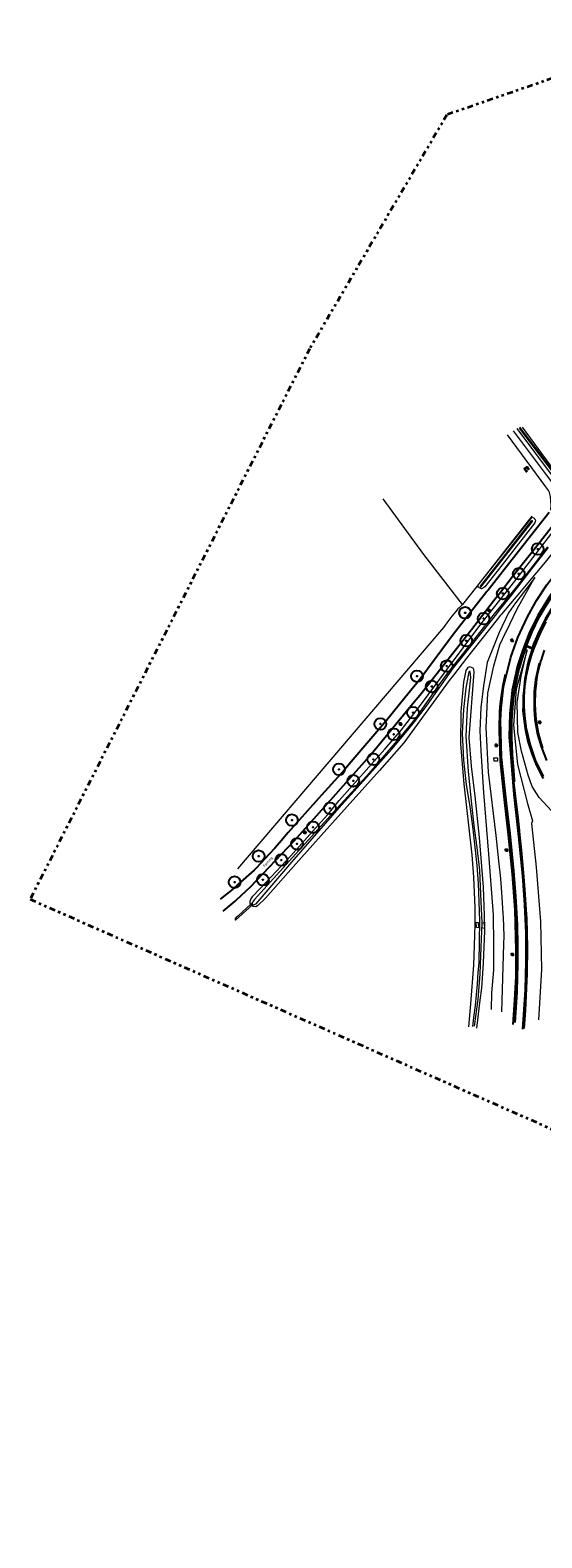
# Model space of a CAD drawing. Header units: metres. Extents: x 169249 to 194689, y 406250 to 412203.
# Tile 1 of 35: x 169249 to 169468, y 406637 to 407281. Entities that reach past the tile are written whole.
import ezdxf
from ezdxf.enums import TextEntityAlignment as Align

# ---------------------------------------------------------------- set-up
doc = ezdxf.new("R2010")
doc.units = ezdxf.units.M
doc.linetypes.add('AL-TEKENBLADGRENS', pattern=[11.5, 2.5, -1.5, 1, -1.5, 1, -1.5, 2.5])
doc.layers.get('0').update_dxf_attribs({"lineweight": 25})
for name, color, linetype, lineweight in [('B-WE-GR-BOOM-S', 90, 'Continuous', 25), ('B-WE-GW-TALUD_KRUIN-G', 90, 'Continuous', 18), ('B-WE-GW-TALUD_TEEN-G', 90, 'Continuous', 18), ('B-WE-GW-WATERGANG_INSTEEK-G', 160, 'Continuous', 18), ('B-WE-GW-WATERGANG_SLOOT_BODEM-G', 160, 'Continuous', 18), ('B-WE-IE-TERREINAFSCHEIDING_KUNSTMATIG_HEKWERK-G', 20, 'IE-TERREINAFSCHEIDING-KUNSTMATIG', 18), ('B-WE-KL-ET_LS_OV_LICHTMAST-S', 190, 'Continuous', 25), ('B-WE-KW-KUNSTWERK_DUIKER-G', 170, 'Continuous', 18), ('B-WE-OG-TOPOGRAFIE_BEBOUWING-G', 1, 'Continuous', 35), ('B-WE-OG-TOPOGRAFIE_WEG_VERHARD-G', 252, 'Continuous', 18), ('X-XX-AL-TEKENBLADGRENS-G', 7, 'AL-TEKENBLADGRENS', 35)]:
    doc.layers.add(name, color=color, linetype=linetype, lineweight=lineweight)
for name, color, linetype in [('B-WE-OG-TOPOGRAFIE_WEG_RIJWEG-G', 7, 'Continuous'), ('B-WE-VH-KANTOPSLUITING-G', 7, 'Continuous'), ('B-WE-VW-MARKERING-G', 7, 'Continuous'), ('Label_Openbareruimte', 7, 'Continuous')]:
    doc.layers.add(name, color=color, linetype=linetype)
doc.styles.add('NLCS-ISO', font='txt')
doc.linetypes.add('IE-TERREINAFSCHEIDING-KUNSTMATIG', pattern='A,4,[82,NLCS.SHX,S=0.75,R=90,X=0,Y=0],4,-2', length=10)

# ---------------------------------------------------------------- blocks, each defined once
blk = doc.blocks.new('SGR-BOOM_01')
at = {"ltscale": 0.1}
h = blk.add_hatch(color=256, dxfattribs=at)
edge = h.paths.add_edge_path()
edge.add_arc((0, 0), 0.15, 0, 360)
for radius in [2.5, 0.045]:
    blk.add_circle((0, 0), radius)
blk.add_circle((0, 0), 0.15, dxfattribs=at)
blk = doc.blocks.new('B-SIE-WEG_LICHTMAST-SO')
at = {"ltscale": 0.1}
for p, q in [((-0.33, 0.19), (-0.67, 0.39)), ((0, 0.39), (0, 0.77)), ((0.33, 0.19), (0.67, 0.39)), ((-0.33, -0.19), (-0.67, -0.39)), ((0, -0.39), (0, -0.77)), ((0.33, -0.19), (0.67, -0.39))]:
    blk.add_line(p, q, dxfattribs=at)
at = {"flags": 128}
for points in [[(-0.35, 0.15), (0.35, 0.15)], [(-0.35, -0.15), (0.35, -0.15)]]:
    blk.add_lwpolyline(points, dxfattribs=at)
at = {"ltscale": 0.1}
blk.add_circle((0, 0), 0.386, dxfattribs=at)
at = {"style": 'NLCS-ISO'}
blk.add_attdef('TYPE', text='', height=0.549, dxfattribs=at).set_placement((0, 0.77), align=Align.BOTTOM_CENTER)

msp = doc.modelspace()

# ---------------------------------------------------------------- linework, layer by layer
at = {"layer": 'B-WE-GW-TALUD_KRUIN-G'}
for points in [[(169451.13, 406861.78, 11.88), (169451.94, 406890.77, 11.5), (169452.04, 406894.12, 11.45), (169451.76, 406902.32, 11.4), (169451.66, 406903.75, 11.4), (169451.18, 406910.74, 11.36), (169450.61, 406918.89, 11.31), (169449.81, 406926.4, 11.28), (169448.66, 406937.21, 11.24), (169445.45, 406964.23, 11.14), (169444.34, 406983.44, 11.13), (169445.15, 406998.04, 11.06), (169447.64, 407009.67, 11.03), (169450.22, 407018.78, 11.08), (169452.68, 407023.82, 11.08), (169452.88, 407024.23, 11.08), (169457.66, 407034.12, 10.99), (169464.24, 407045.81, 10.82), (169465.18, 407047.5, 10.72)], [(169505.4, 406845.3, 15.06), (169525.74, 406877.82, 15.05), (169540.43, 406904.63, 14.89), (169541.81, 406908.23, 14.89), (169541.33, 406912.76, 14.73), (169540.01, 406916.52, 14.58), (169538.34, 406919.07, 14.41), (169535.94, 406921.58, 14.35), (169532.45, 406923.03, 14.28), (169519.71, 406923.78, 14.18), (169504.34, 406926.63, 13.74), (169491.7, 406931.94, 13.32), (169481.23, 406939.1, 13.04), (169474.23, 406945.76, 12.79), (169467.1, 406953.51, 12.48), (169464.1, 406958.15, 12.32), (169462.31, 406963.03, 12.25), (169459.49, 406973.28, 12.19), (169457.96, 406981.21, 11.97), (169457.69, 406994, 11.75), (169459.3, 407005.38, 11.62), (169461.86, 407016.58, 11.25)], [(169464.24, 406943.48, 11.27), (169463.72, 406942.34, 11.26), (169465.83, 406923.67, 11.39), (169467.56, 406900.45, 11.56), (169468.08, 406879.85, 11.78), (169466.75, 406858.34, 12.07)]]:
    msp.add_polyline3d(points, dxfattribs=at)
at = {"layer": 'B-WE-GW-TALUD_TEEN-G'}
for points in [[(169465.18, 407047.5, 10.72), (169464.42, 407046.51, 10.69), (169457, 407036.76, 10.39), (169456.92, 407036.64, 10.39), (169454, 407032.36, 10.28), (169449.9, 407024.03, 10.23), (169444.85, 407011.21, 10.23), (169443.3, 407001.19, 10.21), (169442.12, 406991.95, 10.24), (169441.72, 406982.02, 10.31), (169442.11, 406973.38, 10.26), (169443.25, 406955.6, 10.16), (169445.39, 406929.17, 10.11), (169447.36, 406903.29, 10.03), (169447.54, 406890.53, 10.07), (169447.47, 406884.7, 10.15), (169447.48, 406884.29, 10.15), (169447.55, 406879.79, 10.15), (169446.68, 406869.95, 10.18), (169446.56, 406862.77, 10.14)], [(169461.86, 407016.58, 11.25), (169457.14, 406999.78, 11.23), (169456.05, 406984.4, 11.25), (169457.82, 406967.52, 11.37), (169462.03, 406950.93, 11.37), (169464.24, 406943.48, 11.27)]]:
    msp.add_polyline3d(points, dxfattribs=at)
at = {"layer": 'B-WE-GW-WATERGANG_INSTEEK-G'}
msp.add_line((169443.73, 406899.49, 9.88), (169443.72, 406900.06, 9.88), dxfattribs=at)
for points in [[(169459.78, 407111.73, 9.88), (169471.55, 407095.6, 9.84), (169474.79, 407091.82, 9.83), (169476.11, 407090.84, 9.91), (169476.6, 407090.6, 9.93), (169477.2, 407090.99, 9.94), (169481.64, 407096.84, 10), (169491.04, 407109.16, 10.09), (169502.91, 407124.68, 10.29), (169503.27, 407124.67, 10.29), (169503.6, 407124.67, 10.29), (169504, 407124.38, 10.29), (169504.66, 407123.91, 10.27)], [(169505.12, 407123.51, 10.27), (169505.52, 407123.16, 10.27), (169505.58, 407122.96, 10.27), (169505.71, 407122.54, 10.27), (169505.58, 407122.11, 10.28), (169505.25, 407121.62, 10.29), (169492.59, 407105.3, 10.25), (169491.86, 407104.35, 10.25), (169490.12, 407102.14, 10.25), (169479.27, 407088.3, 10.27), (169478.75, 407087.64, 10.27), (169478.27, 407087.3, 10.26), (169477.81, 407087.18, 10.24), (169477.27, 407087.34, 10.23), (169476.34, 407088.02, 10.22), (169475.77, 407088.48, 10.22), (169475.46, 407088.71, 10.22), (169475, 407089.07, 10.22), (169474.31, 407089.62, 10.16), (169473.21, 407090.46, 10.09), (169457.7, 407111.14, 10.12)], [(169465.29, 407072.34, 10), (169465.51, 407071.77, 10.11), (169465.26, 407070.98, 10.22), (169465.25, 407070.93, 10.23), (169451.16, 407052.86, 10.11), (169443.83, 407043.58, 10.01), (169443.38, 407043.29, 9.99), (169442.42, 407042.68, 9.96), (169442.41, 407042.68, 9.96), (169442.41, 407042.68, 9.96), (169441.75, 407042.93, 9.95), (169441.46, 407043.12, 9.93), (169441.13, 407043.34, 9.91), (169440.84, 407043.74, 9.89), (169440.83, 407043.84, 9.88), (169440.83, 407044.03, 9.87), (169443.57, 407047.49, 9.73), (169454.26, 407060.96, 9.84), (169464, 407073.24, 9.94), (169464.59, 407072.97, 9.98), (169464.86, 407072.85, 10), (169465.05, 407072.62, 10), (169465.29, 407072.34, 10)], [(169343.69, 406907.71, 9.89), (169343.5, 406908.39, 9.89), (169343.49, 406908.65, 9.89), (169343.48, 406909.1, 9.89), (169343.7, 406909.81, 9.89), (169343.83, 406910.02, 9.9), (169344.18, 406910.55, 9.92), (169344.6, 406911.2, 9.94), (169350.44, 406917.43, 9.91), (169360.87, 406928.58, 9.86), (169372.59, 406941.69, 9.85), (169376.67, 406946.16, 9.85), (169377.34, 406946.98, 9.85), (169381.56, 406952.14, 9.85), (169401.01, 406974.07, 9.87), (169408.17, 406982.4, 9.96), (169412.07, 406987.39, 9.95), (169415.91, 406992.3, 9.95), (169427.37, 407007.95, 10.01), (169441.7, 407026.92, 10.14), (169456.69, 407045.96, 10.17), (169473.45, 407067.73, 10.25)], [(169473.46, 407058.96, 10.73), (169472.47, 407057.59, 10.74), (169469.56, 407054.09, 10.65), (169462.25, 407045.27, 10.41), (169458.68, 407040.96, 10.29), (169450.91, 407031.82, 10.13), (169450.56, 407031.41, 10.12), (169449.14, 407029.6, 10.09), (169435.99, 407012.95, 9.82), (169430.44, 407005.81, 9.87), (169428.61, 407003.46, 9.88), (169409.16, 406976.79, 9.84), (169398.85, 406965.01, 9.8), (169378.73, 406942.6, 9.76), (169363.03, 406925.16, 9.76), (169349.97, 406910.36, 9.83), (169346.67, 406907.07, 9.88), (169345.86, 406906.65, 9.89), (169345.86, 406906.65, 9.89), (169344.73, 406906.86, 9.89), (169344.09, 406907.26, 9.89)], [(169443.72, 406900.06, 9.88), (169443.64, 406902.86, 9.88), (169443.29, 406915.12, 9.89), (169441.58, 406936.29, 10.04), (169439.64, 406953.97, 9.97), (169438.18, 406966.91, 9.95), (169437.17, 406979.07, 9.93), (169439.19, 407006.96, 9.91), (169439.08, 407008.16, 9.91), (169438.76, 407008.67, 9.91), (169438.07, 407009.04, 9.91), (169437.36, 407009.26, 9.91), (169436.48, 407009, 9.91), (169435.66, 407007.79, 9.91), (169435.64, 407007.69, 9.91), (169434.68, 407002.79, 9.86), (169433.6, 406990.15, 9.83), (169433.42, 406976.27, 9.75), (169434.81, 406959.26, 9.84), (169436.97, 406940.37, 9.88), (169438.25, 406928.89, 9.87), (169439.01, 406919.33, 9.85), (169439.56, 406906.36, 9.81), (169439.59, 406899.53, 9.91), (169439.4, 406894.49, 9.93), (169438.99, 406881.78, 9.96), (169437.75, 406865.22, 9.95), (169436.86, 406855.42, 9.82)], [(169344.09, 406907.26, 9.89), (169344.07, 406907.28, 9.89), (169343.69, 406907.68, 9.89), (169343.69, 406907.71, 9.89)], [(169440.33, 406854.78, 9.9), (169441.56, 406864.44, 9.9), (169441.85, 406866.75, 9.9), (169442.51, 406871.94, 9.9), (169443.28, 406882.6, 9.94), (169443.82, 406896.42, 9.88), (169443.79, 406897.45, 9.88), (169443.73, 406899.49, 9.88)]]:
    msp.add_polyline3d(points, dxfattribs=at)
at = {"layer": 'B-WE-GW-WATERGANG_SLOOT_BODEM-G'}
msp.add_line((169442.73, 406899.68, 8.98), (169442.73, 406899.72, 8.98), dxfattribs=at)
for points in [[(169473.94, 407091.78, 9.34), (169464.76, 407103.99, 9.34), (169458.8, 407111.73, 9.34)], [(169458.51, 407111.27, 9.33), (169466.65, 407100.63, 9.33), (169474.4, 407090.45, 9.33)], [(169463.4, 407071.25, 9.2), (169452.55, 407057.33, 9.2), (169441.88, 407043.81, 9.2), (169441.86, 407043.5, 9.2), (169441.86, 407043.48, 9.2), (169441.89, 407043.48, 9.2), (169441.93, 407043.47, 9.2), (169442.15, 407043.41, 9.2), (169464.15, 407071.44, 9.2), (169464.2, 407071.72, 9.2), (169464.15, 407071.72, 9.2), (169463.92, 407071.73, 9.2), (169463.4, 407071.25, 9.2)], [(169470.58, 407060.6, 9.13), (169460.5, 407047.49, 9.23), (169456, 407041.98, 9.23), (169447.79, 407031.94, 9.23), (169436.87, 407018.07, 9.23), (169428.14, 407006.97, 9.23), (169424.08, 407001.6, 9.23), (169413.91, 406986.91, 9.23), (169408.1, 406979.77, 9.23), (169402.82, 406973.65, 9.05), (169393.32, 406962.76, 9.05), (169381.95, 406950.32, 9.05), (169345.27, 406909.87, 8.72), (169344.51, 406908.66, 8.79), (169344.29, 406908.3, 8.81), (169344.16, 406908.11, 8.83)], [(169344.53, 406907.66, 8.91), (169344.88, 406907.56, 8.73), (169345.98, 406908.06, 8.77), (169361.34, 406925.77, 8.89), (169382.55, 406950.23, 9.05), (169394.57, 406963.43, 9.05), (169404.01, 406974.1, 9.05), (169410.7, 406982.12, 9.05), (169413.73, 406985.78, 9.05), (169419.11, 406992.99, 9.05), (169430.38, 407008.83, 9.05), (169434.57, 407014.01, 9.04), (169439.88, 407020.62, 9.04), (169448.32, 407031.25, 9.04), (169450.25, 407033.66, 9.04), (169455.52, 407040.27, 9.04), (169464.53, 407051.93, 9.25), (169471.08, 407060.28, 9.12)], [(169442.73, 406899.72, 8.98), (169442.74, 406899.93, 8.98), (169442.14, 406911.98, 9.01), (169441.65, 406922.34, 9.01), (169440.58, 406932.06, 8.95), (169439.28, 406941.52, 8.9), (169438.24, 406950.62, 8.96), (169436.89, 406964.55, 8.93), (169435.87, 406979.72, 8.91), (169436.41, 406991.83, 8.93), (169437.26, 406999.36, 8.97), (169437.77, 407004.8, 8.92), (169437.48, 407007.35, 8.94), (169437.26, 407007.38, 8.96), (169437.02, 407007.13, 8.94), (169435.64, 407000.13, 8.99), (169434.74, 406991.05, 8.96), (169434.12, 406980.94, 8.97), (169434.64, 406969.35, 8.96), (169435.82, 406959.06, 8.96), (169437.52, 406948.63, 8.98), (169438.69, 406939.98, 8.95), (169439.52, 406932.28, 8.97), (169440.42, 406924.42, 9.03), (169440.95, 406916.67, 8.98), (169441.18, 406908.65, 8.97), (169441.49, 406900.88, 8.94), (169441.4, 406891.7, 9.05), (169441.31, 406882.77, 9.04), (169440.87, 406878.62, 8.93), (169440.52, 406873.67, 8.92), (169440.17, 406869.05, 8.88), (169439.69, 406864.59, 8.92), (169439.04, 406859.34, 8.93), (169438.57, 406855.56, 8.86)], [(169344.16, 406908.11, 8.83), (169344.14, 406908.07, 8.83), (169344.48, 406907.68, 8.94), (169344.53, 406907.66, 8.91)], [(169439.43, 406855.68, 8.98), (169440.94, 406867.05, 8.95), (169441.84, 406878.07, 8.97), (169442.25, 406889.5, 9.08), (169442.73, 406899.68, 8.98)]]:
    msp.add_polyline3d(points, dxfattribs=at)
at = {"layer": 'B-WE-IE-TERREINAFSCHEIDING_KUNSTMATIG_HEKWERK-G'}
for points in [[(169434.2, 407035.89, 9.94), (169417.67, 407057.29, 9.71), (169400.3, 407081.16, 9.7)], [(169463.89, 407073.79, 9.98), (169440.24, 407043.52, 9.94), (169434.2, 407035.89, 9.94)], [(169434.2, 407035.89, 9.94), (169433.93, 407035.63, 9.92), (169432.18, 407033.97, 9.81), (169432.07, 407033.87, 9.8), (169429.74, 407030.92, 9.96), (169427.52, 407028.12, 10.11), (169426.15, 407026.15, 9.96), (169338.06, 406922.92, 9.77)]]:
    msp.add_polyline3d(points, dxfattribs=at)
at = {"layer": 'B-WE-KW-KUNSTWERK_DUIKER-G'}
msp.add_line((169344.09, 406907.26, 8.76), (169344.53, 406907.66, 8.77), dxfattribs=at)
for points in [[(169342.27, 406906.42, 8.75), (169338.2, 406902.71, 8.71), (169337.55, 406902.12, 8.7), (169336.86, 406901.49, 8.69), (169337.27, 406901.05, 8.69), (169343.06, 406906.32, 8.75), (169344.08, 406907.26, 8.76), (169344.09, 406907.26, 8.76)], [(169343.69, 406907.71, 8.76), (169343.65, 406907.68, 8.76), (169342.27, 406906.42, 8.75)], [(169344.16, 406908.11, 8.77), (169344.15, 406908.13, 8.77), (169343.69, 406907.71, 8.76)], [(169344.53, 406907.66, 8.77), (169344.55, 406907.68, 8.77), (169344.16, 406908.11, 8.77)]]:
    msp.add_polyline3d(points, dxfattribs=at)
at = {"layer": 'B-WE-OG-TOPOGRAFIE_BEBOUWING-G'}
msp.add_polyline3d([(169462.68, 407093.56, 10.22), (169461.86, 407094.66, 10.28), (169460.77, 407093.94, 10.19), (169461.73, 407092.6, 10.2)], dxfattribs=at)
at = {"layer": 'B-WE-OG-TOPOGRAFIE_WEG_RIJWEG-G'}
for points in [[(169331.98, 406904.81, 10.14), (169337.03, 406909.07, 10.09), (169337.7, 406909.69, 10.08), (169343.67, 406915.24, 10.01), (169362.3, 406934.98, 9.81), (169378.9, 406953.63, 9.82), (169394.51, 406971.09, 9.91), (169409, 406988.77, 9.98), (169413.54, 406994.3, 10), (169415.97, 406997.26, 10.01), (169438.05, 407025.28, 10.12), (169447.49, 407037.47, 10.18), (169450.46, 407041.3, 10.2), (169455.56, 407047.75, 10.23), (169466.58, 407061.69, 10.29), (169480.71, 407079.79, 10.33), (169500.2, 407104.52, 10.32), (169511.19, 407117.78, 10.33), (169513.55, 407120.64, 10.33), (169515.06, 407122.37, 10.32), (169520.44, 407128.57, 10.28)], [(169471.3, 407075.28, 10.31), (169465.52, 407067.89, 10.29), (169457.12, 407057.14, 10.27), (169445.26, 407042.07, 10.19), (169445.2, 407042.02, 10.19), (169444.72, 407041.56, 10.2), (169436.53, 407031.09, 10.15), (169431.39, 407024.52, 10.12), (169429.52, 407022.13, 10.11), (169428.64, 407020.93, 10.1), (169415.99, 407003.85, 9.99), (169411.48, 406998.32, 9.98), (169407.21, 406993.07, 9.96), (169401.76, 406986.39, 9.94), (169386.67, 406968.7, 9.81), (169383.64, 406965.15, 9.79), (169372.72, 406952.96, 9.77), (169359.73, 406938.47, 9.75), (169355.97, 406934.08, 9.78), (169354.05, 406931.83, 9.79), (169351.66, 406929.27, 9.81), (169348.07, 406925.42, 9.83), (169345.94, 406923.15, 9.84), (169345.15, 406922.43, 9.86), (169338.27, 406916.22, 9.98), (169336.14, 406914.29, 10.01), (169330.61, 406909.92, 10.13)], [(169481.37, 407051.91, 10.92), (169480.86, 407051.3, 10.92), (169478.46, 407048.18, 10.93), (169476.96, 407046.2, 10.95), (169475.04, 407043.59, 10.96), (169472.8, 407040.23, 10.96), (169472.71, 407040.09, 10.96), (169471.83, 407038.78, 10.99), (169470.52, 407036.83, 11.03), (169468.17, 407032.95, 11.04), (169466.65, 407030.18, 11.04), (169464.94, 407026.94, 11.07), (169463.29, 407023.32, 11.06), (169461.59, 407019.18, 11.09), (169461.18, 407018.01, 11.09)], [(169483.84, 407049.72, 11.01), (169480.01, 407044.89, 11.09), (169476.03, 407039.36, 11.15), (169475.17, 407038.07, 11.15), (169474.02, 407036.36, 11.2), (169471.21, 407031.72, 11.25), (169469.36, 407028.43, 11.28), (169469.12, 407027.98, 11.29), (169467.6, 407025.03, 11.33), (169467.05, 407023.78, 11.35), (169465.65, 407020.6, 11.41), (169465.4, 407020.01, 11.42), (169464.12, 407017.01, 11.47), (169464.07, 407016.89, 11.47)], [(169461.18, 407018.01, 11.09), (169460.77, 407016.84, 11.08), (169459.97, 407014.23, 11.11), (169458.73, 407010.22, 11.14), (169458.61, 407009.84, 11.14), (169456.96, 407003.08, 11.18), (169456.75, 407001.72, 11.18), (169456.03, 406997.19, 11.19), (169455.48, 406992.91, 11.23), (169455.32, 406990.73, 11.24), (169455.12, 406987.99, 11.26), (169455.06, 406985.94, 11.27), (169454.96, 406982.63, 11.28), (169454.95, 406982.03, 11.28), (169455, 406978.86, 11.28), (169455.04, 406977.19, 11.28), (169455.44, 406969.18, 11.34), (169455.65, 406965.03, 11.37), (169456.07, 406960.79, 11.37), (169456.07, 406960.73, 11.38), (169456.11, 406960.43, 11.38)], [(169464.07, 407016.89, 11.47), (169463.24, 407014.18, 11.5), (169462.51, 407011.81, 11.54), (169462.19, 407010.77, 11.55), (169461.02, 407004.7, 11.67), (169460.98, 407004.28, 11.68), (169460.46, 406999.25, 11.79), (169460.2, 406996.81, 11.84), (169460.16, 406993.84, 11.91), (169460.15, 406992.8, 11.93), (169460.11, 406990.43, 11.98), (169461.04, 406982.98, 12.12), (169462.23, 406977.45, 12.26), (169464.05, 406971.8, 12.38), (169465.88, 406967.1, 12.51), (169468.77, 406961.53, 12.65)], [(169469.19, 407016.42, 11.1), (169467.83, 407012.32, 11.18), (169467.79, 407012.18, 11.18), (169467.05, 407009.44, 11.24), (169466.94, 407008.95, 11.25), (169466.22, 407005.82, 11.29), (169465.75, 407002.7, 11.34), (169465.7, 407002.37, 11.35), (169465.35, 406998.75, 11.42), (169465.28, 406997.98, 11.43), (169465.13, 406994.22, 11.51), (169465.18, 406993.37, 11.53), (169465.48, 406988.47, 11.66), (169465.57, 406986.9, 11.7), (169466.3, 406982.85, 11.78), (169466.48, 406981.81, 11.79), (169467.07, 406979.44, 11.86), (169467.56, 406977.45, 11.91), (169468.5, 406974.58, 11.99)], [(169455.92, 406856.44, 12.23), (169456.62, 406866.89, 12.07), (169457.14, 406876.87, 11.95), (169457.2, 406888.15, 11.72), (169456.76, 406905.4, 11.55), (169455.61, 406920.61, 11.42), (169453.99, 406937.55, 11.36), (169452.21, 406952.59, 11.34), (169450.52, 406968.91, 11.33), (169450.05, 406982.04, 11.34), (169450.1, 406985.37, 11.32), (169450.17, 406987.5, 11.3), (169450.25, 406989.68, 11.3), (169450.44, 406992.42, 11.29), (169450.73, 406995.79, 11.29), (169451.59, 407001.48, 11.24), (169452.67, 407006.14, 11.28)], [(169456.11, 406960.43, 11.38), (169456.14, 406960.08, 11.38), (169456.5, 406956.44, 11.38), (169457.09, 406951.56, 11.41), (169457.77, 406945.99, 11.44), (169458.3, 406940.81, 11.47), (169458.46, 406939.17, 11.47), (169458.65, 406937.43, 11.49), (169459.36, 406930.91, 11.53), (169460.27, 406921.24, 11.63), (169460.84, 406914.16, 11.68), (169461.53, 406903.38, 11.81), (169461.57, 406902.02, 11.82), (169461.57, 406901.78, 11.82), (169461.88, 406889.36, 11.91), (169461.79, 406878.22, 12.06), (169461.08, 406862.34, 12.33), (169460.55, 406854.73, 12.41)]]:
    msp.add_polyline3d(points, dxfattribs=at)
at = {"layer": 'B-WE-OG-TOPOGRAFIE_WEG_VERHARD-G'}
for p, q in [((169461.48, 407018.01, 11.16), (169464.07, 407016.89, 11.47)), ((169442.73, 406899.72, 9.19), (169443.72, 406900.06, 9.69)), ((169442.74, 406897.7, 9.14), (169442.73, 406899.68, 9.19))]:
    msp.add_line(p, q, dxfattribs=at)
for points in [[(169472.05, 407076.24, 10.31), (169472.07, 407076.51, 10.3), (169472.19, 407078.09, 10.27), (169472.2, 407078.2, 10.27), (169472.17, 407078.49, 10.27), (169471.85, 407082.09, 10.32), (169471.45, 407083.79, 10.33), (169471.41, 407083.92, 10.33), (169471.3, 407084.1, 10.33), (169470.68, 407085.05, 10.33), (169469.93, 407086.19, 10.34), (169453.44, 407108.51, 10.26)], [(169455.95, 407110.26, 10.28), (169469.97, 407091.36, 10.29), (169473.19, 407087.28, 10.3), (169473.65, 407086.98, 10.3), (169474.84, 407086.2, 10.3), (169475.75, 407085.87, 10.31), (169476.09, 407085.75, 10.31), (169476.44, 407085.73, 10.31), (169476.76, 407085.71, 10.31), (169477.39, 407085.66, 10.31), (169478.75, 407085.87, 10.31), (169479.61, 407086.28, 10.35)], [(169461.18, 407018.01, 11.09), (169461.22, 407018.01, 11.1), (169461.48, 407018.01, 11.16)], [(169447.62, 406970.47, 11.33), (169449.2, 406970.46, 11.34), (169449.23, 406968.95, 11.3), (169448.16, 406968.93, 11.32), (169447.82, 406968.92, 11.33), (169447.76, 406968.92, 11.33), (169447.62, 406970.47, 11.33)], [(169440.19, 406897.83, 9.76), (169440.16, 406900.15, 9.72), (169441.01, 406900.07, 9.16), (169441.17, 406897.76, 9.13), (169440.19, 406897.83, 9.76)], [(169442.73, 406899.68, 9.19), (169442.73, 406899.72, 9.19), (169442.73, 406899.72, 9.19)], [(169443.73, 406899.49, 9.71), (169443.67, 406897.5, 9.71), (169442.74, 406897.7, 9.14)], [(169443.72, 406900.06, 9.69), (169443.75, 406900.07, 9.71), (169443.73, 406899.49, 9.71)]]:
    msp.add_polyline3d(points, dxfattribs=at)
at = {"layer": 'B-WE-VH-KANTOPSLUITING-G'}
for points in [[(169483.61, 407049.92, 11.12), (169482.11, 407048.03, 11.13), (169475.64, 407039.29, 11.27), (169474.79, 407038.08, 11.28), (169469.68, 407029.72, 11.4), (169466.86, 407024.24, 11.5), (169464.61, 407018.93, 11.59), (169464.01, 407017.35, 11.58), (169461.59, 407018.27, 11.2), (169464, 407024.21, 11.18), (169465.44, 407027.3, 11.16), (169467.38, 407030.97, 11.15), (169469.14, 407034.11, 11.13), (169471.72, 407038.24, 11.1), (169473.07, 407040.35, 11.07), (169475.39, 407043.7, 11.06), (169477.98, 407047.13, 11.03), (169481.57, 407051.74, 11.02)], [(169461.48, 407018.01, 11.16), (169459.72, 407012.96, 11.23), (169458.36, 407008.26, 11.24), (169457.77, 407005.73, 11.25), (169457, 407002.24, 11.29), (169456.52, 406999.62, 11.31), (169456.05, 406996.11, 11.31), (169455.76, 406993.52, 11.31), (169455.58, 406991.72, 11.32), (169455.27, 406986.27, 11.4), (169455.22, 406981.67, 11.4), (169455.26, 406978.72, 11.4), (169455.33, 406976.15, 11.41), (169455.47, 406971.86, 11.44), (169456.05, 406964.88, 11.45), (169456.42, 406961.02, 11.4), (169456.55, 406960.43, 11.39), (169456.11, 406960.43, 11.38)]]:
    msp.add_polyline3d(points, dxfattribs=at)
at = {"layer": 'B-WE-VW-MARKERING-G'}
for points in [[(169456.74, 406857.24, 12.3), (169457.58, 406870.26, 12.1), (169457.8, 406876.44, 12.04), (169457.9, 406882.34, 11.94), (169457.91, 406890.1, 11.84), (169457.72, 406899.22, 11.75), (169457.12, 406911.28, 11.63), (169456.25, 406922.11, 11.54), (169454.66, 406938.09, 11.47), (169453.12, 406950.97, 11.47), (169450.97, 406970.7, 11.45), (169450.49, 406986.32, 11.38), (169450.75, 406991.58, 11.36), (169451.84, 407000.79, 11.31), (169453.01, 407005.92, 11.29), (169454.99, 407013.43, 11.24), (169457.96, 407021.84, 11.2), (169461.89, 407030.47, 11.15), (169465.93, 407037.67, 11.1), (169470.37, 407044.33, 11.04), (169475.03, 407050.46, 10.95), (169478.34, 407054.61, 10.89)], [(169480.97, 407052.27, 10.92), (169476.2, 407046.2, 10.97), (169470.97, 407038.64, 11.03), (169466.54, 407031.3, 11.07), (169462.75, 407023.64, 11.12), (169460, 407016.61, 11.16), (169457.83, 407009.71, 11.2), (169455.54, 406999.34, 11.25), (169454.49, 406989.38, 11.31), (169454.24, 406979.37, 11.35), (169456.21, 406954.74, 11.48), (169458.26, 406936.79, 11.57), (169459.91, 406919.9, 11.69), (169460.81, 406907.58, 11.82), (169461.29, 406895.61, 11.94), (169461.37, 406883.27, 12.08), (169461.05, 406871.28, 12.23), (169459.95, 406854.44, 12.5)], [(169468.96, 406962.42, 12.67), (169465.54, 406969.39, 12.47), (169464.71, 406971.61, 12.45), (169463.21, 406976.23, 12.33), (169461.67, 406982.79, 12.17), (169461.03, 406987.14, 12.08), (169460.67, 406992.05, 11.98), (169460.62, 406996.52, 11.88), (169460.9, 407000.85, 11.81), (169461.65, 407005.75, 11.7), (169462.59, 407010.14, 11.63), (169463.7, 407014.18, 11.55), (169464.58, 407016.62, 11.47), (169466.12, 407020.47, 11.38), (169468.02, 407024.65, 11.32), (169470, 407028.59, 11.28)], [(169467.01, 407010.81, 11.31), (169465.49, 407003.8, 11.44), (169464.94, 406998.72, 11.53), (169464.84, 406991.41, 11.71), (169465.23, 406986.74, 11.83), (169466.39, 406980.39, 11.95), (169467.85, 406975.32, 12.1), (169470.2, 406969.26, 12.26)]]:
    msp.add_polyline3d(points, dxfattribs=at)
at = {"layer": 'X-XX-AL-TEKENBLADGRENS-G'}
msp.add_polyline3d([(170036.8, 407131.91, 0), (169883.99, 407209.64, 0), (169815.19, 407211.47, 0), (169740.04, 407218.64, 0), (169532.28, 407281.49, 0), (169427.55, 407245.31, 0), (169368.92, 407145.32, 0), (169249.42, 406909.93, 0), (169530.71, 406786.03, 0), (169670.79, 406868.32, 0), (169769.02, 406848.79, 0), (169867.47, 406796.11, 0), (170003.72, 406636.95, 0)], dxfattribs=at)

# ---------------------------------------------------------------- block references
at = {"layer": 'B-WE-GR-BOOM-S', "color": 7}
for p in [(169466.44, 407059.67, 10.22), (169458.35, 407049.1, 10.22), (169451.51, 407040.65, 10.22), (169435.38, 407032.42, 10.18), (169443.28, 407029.92, 10.28), (169435.85, 407020.48, 10.12), (169427.53, 407009.64, 10.15), (169414.8, 407005.3, 9.94), (169421.12, 407000.9, 10.05), (169413.11, 406989.71, 9.91), (169399.14, 406984.88, 9.97), (169404.87, 406980.45, 9.89), (169396.15, 406969.75, 9.87), (169381.46, 406965.47, 9.84), (169387.56, 406960.58, 9.89), (169377.6, 406948.82, 9.76), (169361.34, 406943.78, 9.91), (169370.36, 406940.72, 9.82), (169363.53, 406933.63, 10.03), (169347.1, 406928.39, 9.8), (169356.79, 406926.71, 9.85), (169336.83, 406917.26, 10.16), (169348.91, 406918.29, 9.92)]:
    msp.add_blockref('SGR-BOOM_01', p, dxfattribs=at)
at = {"layer": 'B-WE-KL-ET_LS_OV_LICHTMAST-S', "color": 7}
for p in [(169445.63, 407033.39, 10.25), (169455.44, 407020.59, 11.21), (169407.78, 406984.87, 10.02), (169467.3, 406985.58, 11.91), (169448.71, 406975.73, 11.36), (169366.85, 406938.53, 10), (169453.05, 406930.94, 11.4), (169455.59, 406886.33, 11.71)]:
    msp.add_blockref('B-SIE-WEG_LICHTMAST-SO', p, dxfattribs=at)

# ---------------------------------------------------------------- texts
at = {"layer": 'Label_Openbareruimte', "color": 252, "lineweight": 18}
msp.add_text('Egelweg', height=1, rotation=47.47196, dxfattribs=at).set_placement((169351.13, 406925.89), align=Align.MIDDLE)

doc.saveas('drawing.dxf')
